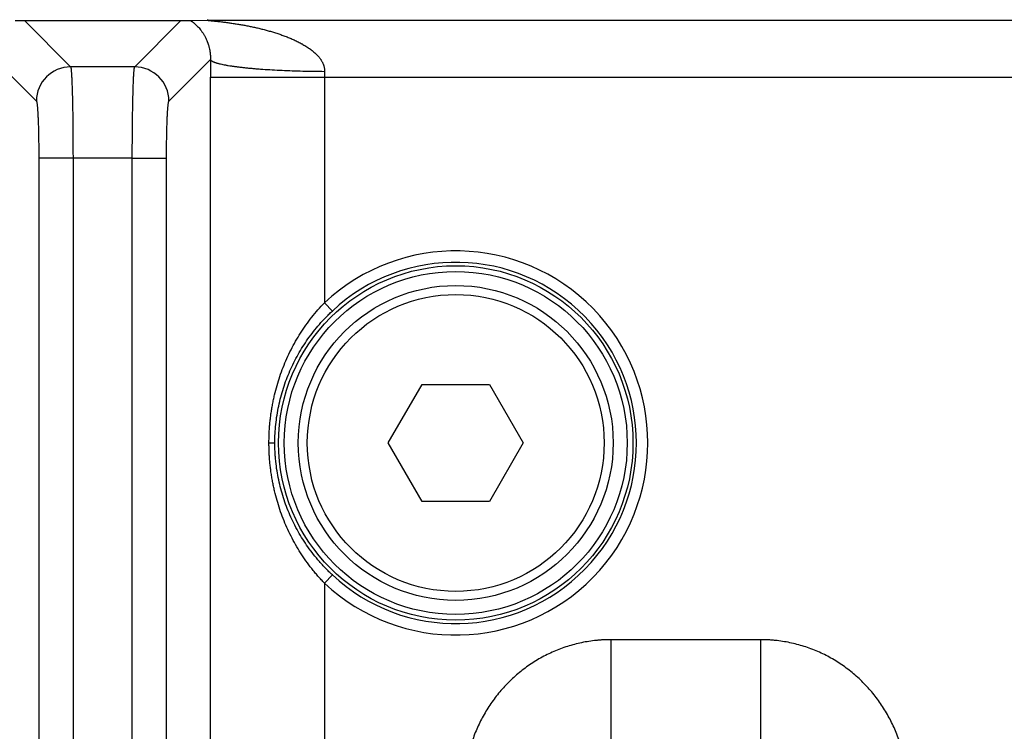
# Model space of a CAD drawing. Header units: inches. Extents: x 0 to 34, y 0 to 22.
# Tile 101 of 224: x 15.36 to 16.222, y 5.136 to 5.759. Entities that reach past the tile are written whole.
import ezdxf

# ---------------------------------------------------------------- set-up
doc = ezdxf.new("R2010")
doc.units = ezdxf.units.IN
doc.header["$LTSCALE"] = 1.87
doc.header["$MEASUREMENT"] = 0
doc.layers.get('0').update_dxf_attribs({"linetype": 'CONTINUOUS'})
doc.layers.add('DIMENSIONS', color=7, linetype='CONTINUOUS')
doc.styles.get("Standard").update_dxf_attribs({"font": 'txt', "width": 0.8})
doc.dimstyles.new('DIMSTYLE_1', dxfattribs={"dimtxt": 0.125, "dimasz": 0.18, "dimexe": 0.125, "dimexo": 0.0625, "dimgap": 0.03125, "dimtad": 0, "dimtih": 1, "dimtoh": 1, "dimdec": 3, "dimzin": 4, "dimdsep": 46, "dimtxsty": 'STANDARD', "dimblk": '_FILLED', "dimblk1": '_FILLED', "dimblk2": '_FILLED', "dimcen": 0.09, "dimadec": 0, "dimazin": 0, "dimtp": 0.01, "dimtm": 0.01, "dimtfac": 1, "dimtdec": 3, "dimtofl": 0, "dimtmove": 0, "dimatfit": 3, "dimldrblk": '_FILLED', "dimfxl": 1, "dimtolj": 1, "dimtzin": 4, "dimarcsym": 0})

# ---------------------------------------------------------------- blocks, each defined once
blk = doc.blocks.new('*D16')
at = {"layer": 'DIMENSIONS', "color": 2, "linetype": 'CONTINUOUS'}
blk.add_line((20.02659, 5.0329), (20.02659, 6.46713), dxfattribs=at)
at = {"layer": 'DIMENSIONS', "color": 2, "linetype": 'CONTINUOUS', "insert": (19.96409, 6.52963), "char_height": 0.125, "width": 1.425, "attachment_point": 1, "rotation": 90, "line_spacing_factor": 0.9}
blk.add_mtext('14.374{\\Ftxt.shx;\\W1.000000;\\H0.125000; }[365.1]', dxfattribs=at)
blk = doc.blocks.new('_FILLED')
at = {"color": 0, "linetype": 'BYBLOCK'}
blk.add_solid([(0, 0), (-1, 0.1736), (-1, -0.1736)], dxfattribs=at)
blk = doc.blocks.new('*D17')
at = {"layer": 'DIMENSIONS', "color": 2, "linetype": 'CONTINUOUS'}
blk.add_line((21.04659, 4.2329), (21.04659, 6.46713), dxfattribs=at)
at = {"layer": 'DIMENSIONS', "color": 2, "linetype": 'CONTINUOUS', "insert": (20.98409, 6.52963), "char_height": 0.125, "width": 1.525, "attachment_point": 1, "rotation": 90, "line_spacing_factor": 0.9}
blk.add_mtext('15.394{\\Ftxt.shx;\\W1.000000;\\H0.125000; }[391.01]', dxfattribs=at)

msp = doc.modelspace()

# ---------------------------------------------------------------- linework, layer by layer
at = {"color": 7, "linetype": 'CONTINUOUS'}
for p, q in [((15.35611, 5.75826), (15.36429, 5.75805)), ((15.36429, 5.75805), (15.50135, 5.75805)), ((15.36429, 5.75805), (15.40478, 5.71756)), ((15.46087, 5.71756), (15.50135, 5.75805)), ((15.50135, 5.75805), (15.50953, 5.75826)), ((15.50953, 5.75826), (15.52519, 5.75848)), ((15.52519, 5.75848), (16.36121, 5.75848)), ((15.33846, 5.72393), (15.37481, 5.68759)), ((15.49084, 5.68759), (15.52718, 5.72393)), ((15.46087, 5.71756), (15.40478, 5.71756)), ((15.52715, 5.70848), (16.35925, 5.70848)), ((15.52715, 3.926), (15.52715, 5.70848)), ((15.62705, 5.70848), (15.62705, 5.51117)), ((15.3769, 5.63764), (15.3769, 4.0491)), ((15.40687, 5.63764), (15.3769, 5.63764)), ((15.45878, 5.63769), (15.40687, 5.63764)), ((15.40687, 5.63764), (15.40687, 4.0491)), ((15.45878, 3.92753), (15.45878, 5.63769)), ((15.45878, 5.63764), (15.48875, 5.63764)), ((15.48875, 3.92754), (15.48875, 5.63764)), ((15.62705, 5.51117), (15.63388, 5.50387)), ((15.68283, 5.3884), (15.71236, 5.43954)), ((15.71236, 5.43954), (15.77142, 5.43954)), ((15.77142, 5.43954), (15.80094, 5.3884)), ((15.5784, 5.3884), (15.58353, 5.3884)), ((15.71236, 5.33725), (15.68283, 5.3884)), ((15.80094, 5.3884), (15.77142, 5.33725)), ((15.77142, 5.33725), (15.71236, 5.33725)), ((15.62705, 5.26562), (15.63388, 5.27293)), ((15.62705, 5.26562), (15.62705, 3.93168)), ((16.00877, 5.21622), (15.87762, 5.21622)), ((15.87762, 5.21622), (15.87762, 5.11963)), ((16.00877, 5.21622), (16.00877, 5.11963))]:
    msp.add_line(p, q, dxfattribs=at)
for radius in [0.15509, 0.15009, 0.1378, 0.12992]:
    msp.add_circle((15.74189, 5.3884), radius, dxfattribs=at)
for centre, radius, start, end in [((18.97625, 5.70842), 3.4491, 179.74225, 179.99896), ((15.40485, 5.68752), 0.03004, 90.1328, 179.8672), ((15.4608, 5.68752), 0.03004, 0.1328, 89.8672), ((16.00097, 5.70853), 0.37392, 179.21773, 180.00706), ((15.74189, 5.3884), 0.16811, 226.91345, 133.08653), ((15.74189, 5.3884), 0.15811, 226.91345, 133.08655)]:
    msp.add_arc(centre, radius, start, end, dxfattribs=at)
for points, knots in [([(15.50953, 5.75826), (15.50969, 5.75814), (15.50993, 5.75797), (15.51027, 5.75774), (15.51063, 5.75748), (15.51109, 5.75715), (15.51166, 5.75673), (15.51225, 5.75629), (15.51306, 5.75564), (15.5141, 5.75475), (15.51536, 5.75358), (15.51663, 5.75228), (15.5179, 5.75082), (15.51917, 5.74921), (15.5202, 5.74773), (15.52102, 5.74646), (15.52164, 5.74542), (15.52225, 5.74433), (15.52285, 5.74316), (15.52344, 5.74192), (15.52392, 5.74083), (15.52429, 5.73991), (15.52457, 5.73919), (15.52484, 5.73843), (15.52511, 5.73765), (15.52537, 5.73683), (15.52563, 5.73597), (15.52587, 5.73507), (15.52619, 5.73378), (15.52644, 5.7326), (15.52663, 5.73154), (15.52672, 5.73097), (15.52681, 5.73038), (15.52689, 5.72977), (15.52696, 5.72914), (15.52702, 5.7286), (15.52706, 5.72815), (15.52709, 5.72781), (15.52711, 5.72746), (15.52714, 5.72697), (15.52717, 5.72635), (15.52719, 5.72558), (15.5272, 5.72477), (15.52719, 5.72422), (15.52718, 5.72393)], [0, 0, 0, 0, 0.014649, 0.022432, 0.03047, 0.047242, 0.064855, 0.083225, 0.102281, 0.142334, 0.184911, 0.230041, 0.277909, 0.328821, 0.38323, 0.411931, 0.441745, 0.472801, 0.505293, 0.539375, 0.575223, 0.593911, 0.613204, 0.633128, 0.653685, 0.674988, 0.697162, 0.720244, 0.744358, 0.796294, 0.810187, 0.824478, 0.839237, 0.854507, 0.870283, 0.886616, 0.895041, 0.903651, 0.912403, 0.921289, 0.939689, 0.958986, 0.978971, 1, 1, 1, 1]), ([(15.52519, 5.75848), (15.52514, 5.75848), (15.52504, 5.75848), (15.5249, 5.75847), (15.52478, 5.75847), (15.52468, 5.75846), (15.52461, 5.75846), (15.52456, 5.75846), (15.52452, 5.75845), (15.52449, 5.75845), (15.52446, 5.75844), (15.52443, 5.75844), (15.52441, 5.75843), (15.5244, 5.75843), (15.5244, 5.75843), (15.52439, 5.75842), (15.52439, 5.75842), (15.52438, 5.75842), (15.52438, 5.75841), (15.52439, 5.75841), (15.52439, 5.7584), (15.5244, 5.7584), (15.52442, 5.75839), (15.52444, 5.75839), (15.52446, 5.75838), (15.5245, 5.75837), (15.52453, 5.75836), (15.52459, 5.75835), (15.52468, 5.75833), (15.52479, 5.75832), (15.52491, 5.7583), (15.52505, 5.75828), (15.5252, 5.75826), (15.52535, 5.75824), (15.52552, 5.75822), (15.52569, 5.7582), (15.52593, 5.75818), (15.52623, 5.75814), (15.52661, 5.7581), (15.52701, 5.75806), (15.52741, 5.75802), (15.52782, 5.75798), (15.52824, 5.75793), (15.52881, 5.75787), (15.52953, 5.7578), (15.5304, 5.75771), (15.53129, 5.75762), (15.53218, 5.75752), (15.53308, 5.75742), (15.53399, 5.75732), (15.53521, 5.75719), (15.53674, 5.75701), (15.53859, 5.75679), (15.54044, 5.75655), (15.5423, 5.75631), (15.54416, 5.75605), (15.54603, 5.75578), (15.5479, 5.7555), (15.54977, 5.75521), (15.55165, 5.7549), (15.55415, 5.75448), (15.55727, 5.75392), (15.56102, 5.7532), (15.56476, 5.75242), (15.5685, 5.75158), (15.57222, 5.75068), (15.57593, 5.74971), (15.57963, 5.74868), (15.58331, 5.74757), (15.58697, 5.74639), (15.59, 5.74533), (15.59241, 5.74444), (15.59421, 5.74374), (15.596, 5.74302), (15.59778, 5.74228), (15.59955, 5.7415), (15.6013, 5.7407), (15.60305, 5.73986), (15.60477, 5.73899), (15.6062, 5.73824), (15.60733, 5.73762), (15.60846, 5.73698), (15.60985, 5.73616), (15.6115, 5.73513), (15.61311, 5.73406), (15.6147, 5.73293), (15.61625, 5.73175), (15.61776, 5.7305), (15.61921, 5.72919), (15.6206, 5.72781), (15.6217, 5.72659), (15.62253, 5.72557), (15.62312, 5.72479), (15.6237, 5.72398), (15.62424, 5.72314), (15.62474, 5.72229), (15.62521, 5.72141), (15.62563, 5.7205), (15.62601, 5.71958), (15.62635, 5.71863), (15.62657, 5.71782), (15.62673, 5.71716), (15.62686, 5.7165), (15.62696, 5.71583), (15.62703, 5.71516), (15.62708, 5.71448), (15.62709, 5.71397), (15.62709, 5.71363)], [0, 0, 0, 0, 0.001254, 0.002422, 0.003489, 0.004434, 0.004855, 0.005238, 0.005583, 0.005888, 0.006151, 0.006371, 0.006545, 0.006614, 0.006673, 0.006721, 0.006759, 0.00679, 0.006817, 0.006882, 0.006927, 0.006983, 0.007126, 0.007315, 0.007549, 0.007827, 0.008147, 0.008507, 0.009336, 0.010295, 0.011364, 0.012527, 0.013772, 0.015091, 0.016474, 0.017912, 0.019397, 0.022485, 0.025701, 0.029016, 0.032412, 0.035877, 0.039398, 0.042967, 0.050217, 0.057585, 0.065048, 0.072585, 0.080179, 0.087823, 0.095508, 0.110975, 0.126546, 0.142196, 0.157908, 0.173671, 0.189476, 0.205315, 0.221184, 0.237079, 0.252996, 0.284885, 0.316837, 0.34884, 0.380888, 0.412973, 0.445093, 0.477244, 0.509425, 0.541635, 0.573876, 0.590007, 0.606146, 0.622294, 0.638451, 0.654617, 0.670791, 0.686978, 0.703175, 0.719383, 0.727493, 0.735606, 0.751844, 0.768097, 0.78437, 0.800664, 0.816982, 0.833329, 0.849709, 0.866129, 0.882595, 0.890849, 0.899119, 0.907405, 0.915709, 0.924032, 0.932377, 0.940744, 0.949134, 0.95755, 0.965991, 0.970221, 0.974458, 0.982949, 0.987204, 0.991465, 1, 1, 1, 1]), ([(15.52719, 5.72393), (15.52726, 5.72375), (15.52741, 5.72354), (15.52763, 5.72332), (15.5278, 5.72315), (15.52807, 5.72294), (15.52843, 5.72269), (15.52884, 5.72245), (15.52931, 5.72221), (15.52984, 5.72197), (15.53042, 5.72173), (15.53106, 5.72149), (15.53175, 5.72125), (15.5325, 5.72101), (15.5333, 5.72078), (15.53415, 5.72054), (15.53506, 5.72031), (15.53637, 5.72), (15.53813, 5.71962), (15.53999, 5.71926), (15.54157, 5.71897), (15.54328, 5.71868), (15.54554, 5.71833), (15.54839, 5.71792), (15.55142, 5.71753), (15.55462, 5.71715), (15.55798, 5.71679), (15.5615, 5.71644), (15.56518, 5.71612), (15.56899, 5.7158), (15.57433, 5.71541), (15.58129, 5.71496), (15.58994, 5.71452), (15.59892, 5.71416), (15.60817, 5.71389), (15.61758, 5.7137), (15.62391, 5.71365), (15.62709, 5.71363)], [0, 0, 0, 0, 0.005799, 0.007465, 0.00923, 0.013072, 0.017357, 0.022108, 0.027339, 0.03306, 0.039278, 0.045998, 0.053221, 0.060948, 0.069179, 0.077914, 0.087149, 0.096881, 0.117825, 0.140711, 0.152869, 0.165496, 0.192133, 0.220567, 0.250738, 0.282582, 0.31603, 0.35101, 0.387444, 0.425252, 0.464349, 0.546063, 0.631855, 0.720957, 0.812567, 0.905861, 1, 1, 1, 1]), ([(15.40478, 5.71756), (15.40479, 5.71754), (15.40481, 5.71751), (15.40483, 5.71745), (15.40486, 5.71738), (15.4049, 5.71726), (15.40494, 5.71709), (15.40499, 5.71685), (15.40504, 5.71656), (15.40509, 5.71623), (15.40515, 5.71585), (15.4052, 5.71543), (15.40525, 5.71497), (15.40532, 5.71426), (15.4054, 5.71326), (15.4055, 5.71194), (15.40559, 5.71045), (15.40569, 5.7088), (15.40578, 5.70698), (15.40586, 5.705), (15.40595, 5.70287), (15.40603, 5.70059), (15.40614, 5.69727), (15.40627, 5.69279), (15.40641, 5.68705), (15.40653, 5.68086), (15.40663, 5.67428), (15.40672, 5.66736), (15.40678, 5.66017), (15.40683, 5.65277), (15.40686, 5.64524), (15.40687, 5.64018), (15.40687, 5.63764)], [0, 0, 0, 0, 0.000675, 0.001477, 0.002411, 0.003478, 0.006021, 0.009114, 0.01276, 0.016959, 0.021711, 0.027014, 0.032868, 0.039268, 0.053697, 0.07027, 0.088953, 0.109705, 0.132479, 0.157224, 0.183885, 0.212402, 0.24271, 0.30842, 0.380421, 0.45806, 0.540631, 0.627383, 0.717527, 0.810244, 0.904688, 1, 1, 1, 1]), ([(15.45878, 5.63769), (15.45878, 5.64023), (15.45878, 5.64529), (15.45881, 5.65282), (15.45886, 5.66021), (15.45893, 5.6674), (15.45902, 5.67431), (15.45912, 5.68089), (15.45924, 5.68708), (15.45938, 5.69282), (15.4595, 5.69729), (15.45961, 5.70061), (15.4597, 5.70288), (15.45978, 5.70501), (15.45987, 5.70699), (15.45996, 5.7088), (15.46005, 5.71046), (15.46015, 5.71195), (15.46025, 5.71327), (15.46033, 5.71426), (15.4604, 5.71497), (15.46045, 5.71543), (15.4605, 5.71585), (15.46055, 5.71623), (15.4606, 5.71656), (15.46065, 5.71685), (15.4607, 5.71709), (15.46075, 5.71726), (15.46079, 5.71738), (15.46081, 5.71745), (15.46084, 5.71751), (15.46086, 5.71754), (15.46087, 5.71756)], [0, 0, 0, 0, 0.095333, 0.189793, 0.28252, 0.37267, 0.459424, 0.541993, 0.619628, 0.691624, 0.757327, 0.787631, 0.816144, 0.842802, 0.867543, 0.890314, 0.911062, 0.929742, 0.946313, 0.960739, 0.967138, 0.97299, 0.978293, 0.983044, 0.987243, 0.990887, 0.99398, 0.996522, 0.99759, 0.998523, 0.999325, 1, 1, 1, 1]), ([(15.37481, 5.68759), (15.37482, 5.68758), (15.37484, 5.68756), (15.37486, 5.68752), (15.37489, 5.68748), (15.37493, 5.6874), (15.37497, 5.6873), (15.37501, 5.68718), (15.37504, 5.68706), (15.37508, 5.68694), (15.37512, 5.68676), (15.37517, 5.68652), (15.37524, 5.68615), (15.37533, 5.68562), (15.37543, 5.68491), (15.37553, 5.68408), (15.37562, 5.68315), (15.37571, 5.68211), (15.3758, 5.68098), (15.37589, 5.67974), (15.37601, 5.67791), (15.37615, 5.67539), (15.3763, 5.67211), (15.37644, 5.66853), (15.37656, 5.66466), (15.37666, 5.66054), (15.37674, 5.65622), (15.37681, 5.65172), (15.37688, 5.64551), (15.3769, 5.6408), (15.3769, 5.63764)], [0, 0, 0, 0, 0.000786, 0.001684, 0.0027, 0.00384, 0.006502, 0.009692, 0.011487, 0.013417, 0.017684, 0.022492, 0.027844, 0.040173, 0.054655, 0.071265, 0.089971, 0.110734, 0.133508, 0.158246, 0.184891, 0.243666, 0.309304, 0.38122, 0.458759, 0.541223, 0.627863, 0.717889, 0.810487, 1, 1, 1, 1]), ([(15.48875, 5.63764), (15.48875, 5.6408), (15.48877, 5.64551), (15.48883, 5.65172), (15.4889, 5.65622), (15.48899, 5.66054), (15.48909, 5.66466), (15.48921, 5.66853), (15.48935, 5.67211), (15.4895, 5.67539), (15.48963, 5.67791), (15.48975, 5.67974), (15.48984, 5.68098), (15.48993, 5.68211), (15.49003, 5.68315), (15.49012, 5.68408), (15.49022, 5.68491), (15.49032, 5.68562), (15.4904, 5.68615), (15.49047, 5.68652), (15.49052, 5.68676), (15.49057, 5.68694), (15.4906, 5.68706), (15.49064, 5.68718), (15.49068, 5.6873), (15.49072, 5.6874), (15.49076, 5.68748), (15.49078, 5.68752), (15.49081, 5.68756), (15.49083, 5.68758), (15.49084, 5.68759)], [0, 0, 0, 0, 0.189514, 0.28211, 0.372138, 0.458777, 0.541241, 0.61878, 0.690695, 0.756335, 0.815107, 0.841754, 0.866492, 0.889265, 0.910028, 0.928735, 0.945345, 0.959826, 0.972155, 0.977508, 0.982317, 0.986582, 0.988512, 0.990307, 0.993496, 0.996159, 0.997299, 0.998316, 0.999213, 1, 1, 1, 1]), ([(15.5784, 5.3884), (15.5784, 5.38981), (15.57844, 5.39265), (15.57859, 5.3969), (15.57883, 5.40114), (15.57918, 5.40538), (15.57962, 5.4096), (15.58016, 5.41381), (15.58079, 5.418), (15.58153, 5.42217), (15.58236, 5.42632), (15.58359, 5.43182), (15.58537, 5.43863), (15.58788, 5.44668), (15.59077, 5.4546), (15.59403, 5.46237), (15.59766, 5.46997), (15.60165, 5.4774), (15.60601, 5.48463), (15.61073, 5.49165), (15.61581, 5.49844), (15.62124, 5.50497), (15.62508, 5.50914), (15.62705, 5.51117)], [0, 0, 0, 0, 0.031416, 0.062826, 0.094226, 0.125611, 0.156978, 0.188322, 0.219641, 0.250932, 0.282196, 0.31343, 0.375815, 0.438107, 0.500335, 0.562533, 0.624744, 0.68701, 0.749368, 0.811846, 0.874456, 0.937188, 1, 1, 1, 1]), ([(15.58354, 5.3884), (15.58354, 5.39111), (15.58368, 5.39655), (15.58431, 5.40467), (15.58536, 5.41273), (15.58683, 5.42072), (15.5887, 5.42859), (15.59097, 5.43635), (15.59363, 5.44396), (15.59667, 5.45142), (15.60008, 5.45871), (15.60386, 5.46582), (15.608, 5.47274), (15.6125, 5.47946), (15.61734, 5.48595), (15.62252, 5.49221), (15.62711, 5.4972), (15.63093, 5.50106), (15.63289, 5.50294), (15.63388, 5.50387)], [0, 0, 0, 0, 0.062924, 0.125791, 0.188554, 0.251178, 0.313647, 0.375973, 0.43818, 0.500309, 0.562411, 0.624542, 0.686753, 0.749092, 0.811591, 0.874259, 0.937079, 0.968532, 1, 1, 1, 1]), ([(15.62705, 5.26562), (15.62606, 5.26664), (15.6246, 5.26818), (15.62269, 5.27028), (15.62081, 5.2724), (15.61852, 5.27509), (15.61496, 5.27949), (15.61073, 5.28514), (15.60601, 5.29216), (15.60165, 5.2994), (15.59765, 5.30682), (15.59402, 5.31443), (15.59077, 5.3222), (15.58788, 5.33011), (15.58537, 5.33817), (15.5836, 5.34498), (15.58236, 5.35048), (15.58153, 5.35463), (15.5808, 5.3588), (15.58016, 5.36299), (15.57971, 5.36649), (15.57939, 5.36931), (15.57918, 5.37142), (15.579, 5.37353), (15.57884, 5.37565), (15.57873, 5.37742), (15.57865, 5.37883), (15.57858, 5.38025), (15.57853, 5.38167), (15.57849, 5.38308), (15.57845, 5.3845), (15.57841, 5.38627), (15.5784, 5.38769), (15.5784, 5.3884)], [0, 0, 0, 0, 0.031414, 0.047117, 0.062817, 0.094198, 0.125553, 0.188163, 0.25064, 0.312996, 0.37526, 0.43747, 0.499668, 0.561895, 0.624188, 0.686573, 0.717808, 0.74907, 0.780361, 0.811678, 0.843021, 0.858702, 0.874387, 0.890078, 0.905773, 0.921472, 0.929322, 0.937174, 0.952878, 0.960731, 0.968585, 0.984292, 1, 1, 1, 1]), ([(15.63388, 5.27293), (15.63289, 5.27385), (15.63093, 5.27574), (15.62806, 5.27863), (15.62527, 5.2816), (15.62166, 5.28563), (15.61734, 5.29084), (15.6125, 5.29734), (15.608, 5.30405), (15.60386, 5.31097), (15.60008, 5.31808), (15.59667, 5.32537), (15.59363, 5.33283), (15.59097, 5.34045), (15.5887, 5.3482), (15.58683, 5.35608), (15.58536, 5.36406), (15.58449, 5.37078), (15.58399, 5.37618), (15.58373, 5.38025), (15.58357, 5.38432), (15.58353, 5.38704), (15.58354, 5.3884)], [0, 0, 0, 0, 0.031467, 0.062921, 0.09435, 0.125745, 0.188411, 0.250905, 0.313241, 0.375451, 0.43758, 0.499681, 0.561811, 0.624023, 0.686354, 0.748824, 0.811442, 0.874198, 0.905624, 0.937071, 0.968532, 1, 1, 1, 1]), ([(15.87762, 5.21622), (15.87655, 5.21622), (15.87441, 5.21619), (15.8712, 5.21607), (15.86799, 5.21586), (15.86372, 5.21548), (15.85841, 5.2148), (15.85208, 5.21365), (15.84582, 5.21218), (15.83965, 5.2104), (15.83357, 5.2083), (15.82761, 5.20589), (15.82178, 5.20318), (15.81609, 5.20018), (15.81056, 5.1969), (15.80521, 5.19334), (15.80004, 5.18952), (15.79507, 5.18544), (15.7903, 5.18112), (15.78576, 5.17657), (15.78145, 5.17181), (15.77737, 5.16683), (15.77354, 5.16167), (15.76997, 5.15632), (15.76666, 5.15081), (15.76362, 5.14514), (15.76086, 5.13934), (15.75837, 5.13341), (15.75617, 5.12737), (15.75425, 5.12123), (15.75263, 5.11501), (15.75129, 5.10873), (15.75026, 5.10238), (15.74951, 5.09599), (15.74914, 5.09065), (15.74899, 5.08637), (15.74897, 5.08422), (15.74897, 5.08315)], [0, 0, 0, 0, 0.015626, 0.031252, 0.046878, 0.062504, 0.093754, 0.125003, 0.156253, 0.187502, 0.218752, 0.250001, 0.281251, 0.312501, 0.34375, 0.375, 0.406249, 0.437499, 0.468749, 0.499999, 0.531248, 0.562498, 0.593748, 0.624998, 0.656248, 0.687498, 0.718748, 0.749998, 0.781247, 0.812498, 0.843748, 0.874998, 0.906248, 0.937498, 0.968748, 0.984374, 1, 1, 1, 1]), ([(16.13743, 5.08315), (16.13743, 5.08422), (16.1374, 5.08637), (16.13725, 5.09065), (16.13688, 5.09599), (16.13614, 5.10238), (16.1351, 5.10873), (16.13377, 5.11501), (16.13214, 5.12123), (16.13023, 5.12737), (16.12802, 5.13341), (16.12554, 5.13934), (16.12277, 5.14514), (16.11973, 5.15081), (16.11642, 5.15632), (16.11285, 5.16167), (16.10902, 5.16683), (16.10495, 5.17181), (16.10064, 5.17657), (16.09609, 5.18112), (16.09133, 5.18544), (16.08636, 5.18952), (16.08119, 5.19334), (16.07583, 5.1969), (16.07031, 5.20018), (16.06462, 5.20318), (16.05879, 5.20589), (16.05283, 5.2083), (16.04675, 5.2104), (16.04057, 5.21218), (16.03431, 5.21365), (16.02799, 5.2148), (16.02267, 5.21548), (16.0184, 5.21586), (16.0152, 5.21607), (16.01199, 5.21619), (16.00984, 5.21622), (16.00877, 5.21622)], [0, 0, 0, 0, 0.015626, 0.031252, 0.062502, 0.093752, 0.125002, 0.156252, 0.187502, 0.218753, 0.250002, 0.281252, 0.312502, 0.343752, 0.375002, 0.406252, 0.437502, 0.468752, 0.500001, 0.531251, 0.562501, 0.593751, 0.625, 0.65625, 0.687499, 0.718749, 0.749999, 0.781248, 0.812498, 0.843747, 0.874997, 0.906246, 0.937496, 0.953122, 0.968748, 0.984374, 1, 1, 1, 1])]:
    msp.add_open_spline(points, degree=3, knots=knots, dxfattribs=at)

# ---------------------------------------------------------------- dimensions: what is measured, and where the dimension line sits
at = {"layer": 'DIMENSIONS', "color": 2, "linetype": 'CONTINUOUS'}
for feature_location, offset, origin, picture, middle in [((21.04659, 4.2329), (0, 2.23423), (5.65259, 4.1704), '*D17', (21.04659, 7.29213)), ((20.02659, 5.0329), (0, 1.43423), (5.65259, 4.9704), '*D16', (20.02659, 7.24213))]:
    dim = msp.add_ordinate_dim(feature_location=feature_location, offset=offset, dtype=1, origin=origin, dimstyle='DIMSTYLE_1', dxfattribs=at)
    dim.commit()
    dim.dimension.update_dxf_attribs({"geometry": picture, "text_midpoint": middle})

doc.saveas('drawing.dxf')
